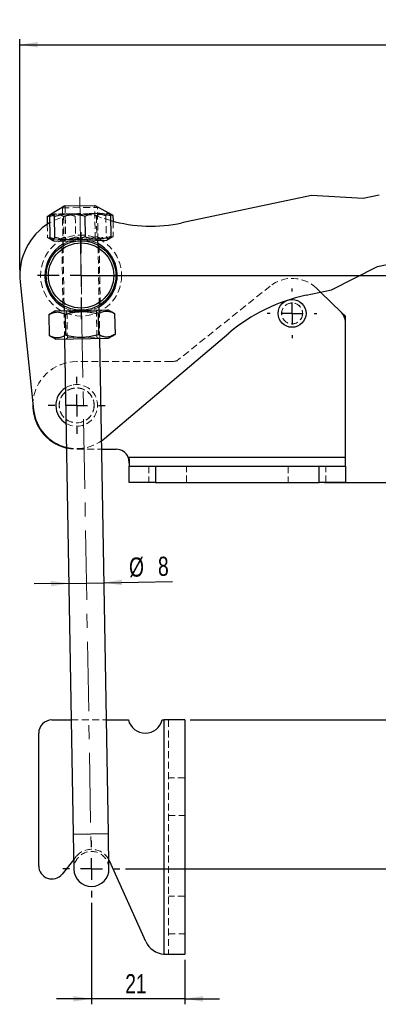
# Model space of a CAD drawing. Header units: millimetres. Extents: x 40 to 407, y 11 to 284.
# Tile 6 of 22: x 54 to 120, y 104 to 284. Entities that reach past the tile are written whole.
import ezdxf

# ---------------------------------------------------------------- set-up
doc = ezdxf.new("R2010")
doc.units = ezdxf.units.MM
doc.linetypes.add('CENTERX2', pattern=[20.32, 12.7, -2.54, 2.54, -2.54])
doc.linetypes.add('HIDDEN', pattern=[1.905, 1.27, -0.635])
doc.layers.add('FORMATO', color=179, linetype='Continuous')
doc.styles.add('SLDTEXTSTYLE0', font='TXT', dxfattribs={"width": 0.75})
doc.dimstyles.new('SLDDIMSTYLE0', dxfattribs={"dimtxt": 3.5, "dimasz": 3.302, "dimexe": 0, "dimexo": 0.0625, "dimgap": 0.875, "dimtad": 1, "dimdec": 0, "dimlfac": 1.25, "dimrnd": 1e-09, "dimzin": 12, "dimdsep": 46, "dimtxsty": 'SLDTEXTSTYLE0', "dimsah": 1, "dimcen": 0.09, "dimadec": 0, "dimazin": 3, "dimtfac": 1, "dimtofl": 0, "dimtmove": 0, "dimatfit": 3, "dimfxl": 0, "dimfrac": 2, "dimtolj": 1, "dimtzin": 12, "dimarcsym": 0})
doc.dimstyles.new('SLDDIMSTYLE1', dxfattribs={"dimtxt": 3.5, "dimasz": 3.302, "dimexe": 0, "dimexo": 0.0625, "dimgap": 0.875, "dimtad": 1, "dimdec": 3, "dimlfac": 1.25, "dimrnd": 1e-09, "dimzin": 12, "dimdsep": 46, "dimtxsty": 'SLDTEXTSTYLE0', "dimsah": 1, "dimcen": 0.09, "dimadec": 0, "dimazin": 3, "dimtfac": 1, "dimtdec": 3, "dimtmove": 0, "dimatfit": 0, "dimfxl": 0, "dimfrac": 2, "dimtolj": 1, "dimtzin": 12, "dimarcsym": 0})
doc.dimstyles.new('SLDDIMSTYLE2', dxfattribs={"dimtxt": 3.5, "dimasz": 3.302, "dimexe": 0, "dimexo": 0.0625, "dimgap": 0.875, "dimtad": 1, "dimdec": 0, "dimlfac": 1.25, "dimrnd": 1e-09, "dimzin": 12, "dimdsep": 46, "dimtxsty": 'SLDTEXTSTYLE0', "dimsah": 1, "dimcen": 0.09, "dimadec": 0, "dimazin": 3, "dimtfac": 1, "dimtdec": 0, "dimtofl": 0, "dimtmove": 0, "dimatfit": 3, "dimfxl": 0, "dimfrac": 2, "dimtolj": 1, "dimtzin": 12, "dimarcsym": 0})
doc.dimstyles.new('SLDDIMSTYLE3', dxfattribs={"dimtxt": 3.5, "dimasz": 3.302, "dimexe": 0, "dimexo": 0.0625, "dimgap": 0.875, "dimtad": 1, "dimdec": 0, "dimlfac": 1.25, "dimrnd": 1e-09, "dimzin": 12, "dimdsep": 46, "dimtxsty": 'SLDTEXTSTYLE0', "dimsah": 1, "dimcen": 0.09, "dimadec": 0, "dimazin": 3, "dimtfac": 1, "dimtdec": 0, "dimtmove": 0, "dimatfit": 0, "dimfxl": 0, "dimfrac": 2, "dimtolj": 1, "dimtzin": 12, "dimarcsym": 0})
doc.dimstyles.new('SLDDIMSTYLE4', dxfattribs={"dimtxt": 3.5, "dimasz": 3.302, "dimexe": 0, "dimexo": 0.0625, "dimgap": 0.875, "dimtad": 1, "dimdec": 1, "dimlfac": 1.25, "dimrnd": 1e-09, "dimzin": 12, "dimdsep": 46, "dimtxsty": 'SLDTEXTSTYLE0', "dimsah": 1, "dimcen": 0.09, "dimadec": 0, "dimazin": 3, "dimtfac": 1, "dimtdec": 1, "dimtofl": 0, "dimtmove": 0, "dimatfit": 3, "dimfxl": 0, "dimfrac": 2, "dimtolj": 1, "dimtzin": 12, "dimarcsym": 0})

# ---------------------------------------------------------------- blocks, each defined once
blk = doc.blocks.new('_D')
at = {"layer": 'FORMATO'}
for p, q in [((109.83, 199.72), (216.08, 199.72)), ((215.08, 129.15), (215.08, 199.72)), ((73.49, 129.15), (216.08, 129.15))]:
    blk.add_line(p, q, dxfattribs=at)
for points in [[(215.08, 199.72), (214.57, 196.42), (215.59, 196.42)], [(215.08, 129.15), (215.59, 132.45), (214.57, 132.45)]]:
    blk.add_solid(points, dxfattribs=at)
at = {"layer": 'FORMATO', "insert": (210.57, 159.66), "char_height": 3.5, "attachment_point": 1, "rotation": 90, "style": 'SLDTEXTSTYLE0'}
blk.add_mtext('88', dxfattribs=at)
blk = doc.blocks.new('_D_1')
at = {"layer": 'FORMATO'}
for p, q in [((69.58, 181.43), (82.07, 181.64)), ((63.18, 181.31), (56.83, 181.2)), ((63.18, 181.31), (69.58, 181.43))]:
    blk.add_line(p, q, dxfattribs=at)
for points in [[(63.18, 181.31), (59.87, 181.76), (59.89, 180.75)], [(69.58, 181.43), (72.89, 180.98), (72.87, 181.99)]]:
    blk.add_solid(points, dxfattribs=at)
at = {"layer": 'FORMATO', "char_height": 3.5, "attachment_point": 1, "rotation": 1, "style": 'SLDTEXTSTYLE0'}
for s, insert in [('%%c', (74.12, 186.02)), ('8', (79.4, 186.16))]:
    blk.add_mtext(s, dxfattribs=dict(at, insert=insert))
blk = doc.blocks.new('_D_2')
at = {"layer": 'FORMATO', "color": 7}
for p, q in [((109.83, 199.72), (162.28, 199.72)), ((161.28, 199.72), (161.28, 156.36)), ((85.32, 156.36), (162.28, 156.36))]:
    blk.add_line(p, q, dxfattribs=at)
for points in [[(161.28, 199.72), (160.77, 196.42), (161.79, 196.42)], [(161.28, 156.36), (161.79, 159.66), (160.77, 159.66)]]:
    blk.add_solid(points, dxfattribs=at)
at = {"layer": 'FORMATO', "color": 7, "insert": (156.77, 177.46), "char_height": 3.5, "attachment_point": 1, "rotation": 90, "style": 'SLDTEXTSTYLE0'}
blk.add_mtext('54', dxfattribs=at)
blk = doc.blocks.new('_D_3')
at = {"layer": 'FORMATO', "color": 7}
for p, q in [((67.29, 122.95), (67.29, 104.43)), ((84.32, 112.56), (84.32, 104.43)), ((67.29, 105.43), (60.94, 105.43)), ((84.32, 105.43), (67.29, 105.43)), ((84.32, 105.43), (90.67, 105.43))]:
    blk.add_line(p, q, dxfattribs=at)
for points in [[(67.29, 105.43), (63.99, 105.94), (63.99, 104.92)], [(84.32, 105.43), (87.63, 104.92), (87.63, 105.94)]]:
    blk.add_solid(points, dxfattribs=at)
at = {"layer": 'FORMATO', "color": 7, "insert": (73.46, 109.94), "char_height": 3.5, "attachment_point": 1, "style": 'SLDTEXTSTYLE0'}
blk.add_mtext('21', dxfattribs=at)
blk = doc.blocks.new('_D_4')
at = {"layer": 'FORMATO'}
for p, q in [((66.4, 237.53), (216.03, 237.53)), ((215.03, 237.53), (215.03, 199.72)), ((109.83, 199.72), (216.03, 199.72))]:
    blk.add_line(p, q, dxfattribs=at)
for points in [[(215.03, 237.53), (214.52, 234.23), (215.54, 234.23)], [(215.03, 199.72), (215.54, 203.03), (214.52, 203.03)]]:
    blk.add_solid(points, dxfattribs=at)
at = {"layer": 'FORMATO', "insert": (210.52, 215.23), "char_height": 3.5, "attachment_point": 1, "rotation": 90, "style": 'SLDTEXTSTYLE0'}
blk.add_mtext('47,3', dxfattribs=at)
blk = doc.blocks.new('_D_5')
at = {"layer": 'FORMATO'}
for p, q in [((182.96, 273.93), (245.83, 273.93)), ((244.83, 273.93), (244.83, 129.15)), ((73.49, 129.15), (245.83, 129.15))]:
    blk.add_line(p, q, dxfattribs=at)
for points in [[(244.83, 273.93), (244.32, 270.63), (245.34, 270.63)], [(244.83, 129.15), (245.34, 132.45), (244.32, 132.45)]]:
    blk.add_solid(points, dxfattribs=at)
at = {"layer": 'FORMATO', "insert": (240.32, 196.73), "char_height": 3.5, "attachment_point": 1, "rotation": 90, "style": 'SLDTEXTSTYLE0'}
blk.add_mtext('181', dxfattribs=at)
blk = doc.blocks.new('_D_6')
at = {"layer": 'FORMATO'}
for p, q in [((54.2, 238.53), (54.2, 280.69)), ((209.09, 263.05), (209.09, 280.69)), ((54.2, 279.69), (209.09, 279.69))]:
    blk.add_line(p, q, dxfattribs=at)
for points in [[(54.2, 279.69), (57.5, 279.18), (57.5, 280.19)], [(209.09, 279.69), (205.79, 280.19), (205.79, 279.18)]]:
    blk.add_solid(points, dxfattribs=at)
at = {"layer": 'FORMATO', "insert": (123.42, 284.2), "char_height": 3.5, "attachment_point": 1, "style": 'SLDTEXTSTYLE0'}
blk.add_mtext('193,6', dxfattribs=at)
blk = doc.blocks.new('_D_7')
at = {"layer": 'FORMATO'}
for p, q in [((182.96, 273.93), (229.94, 273.93)), ((228.94, 273.93), (228.94, 199.72)), ((114.63, 199.72), (229.94, 199.72))]:
    blk.add_line(p, q, dxfattribs=at)
for points in [[(228.94, 273.93), (228.43, 270.63), (229.45, 270.63)], [(228.94, 199.72), (229.45, 203.03), (228.43, 203.03)]]:
    blk.add_solid(points, dxfattribs=at)
at = {"layer": 'FORMATO', "insert": (224.43, 230.94), "char_height": 3.5, "attachment_point": 1, "rotation": 90, "style": 'SLDTEXTSTYLE0'}
blk.add_mtext('93', dxfattribs=at)
blk = doc.blocks.new('SW_CENTERMARKSYMBOL_0')
at = {"layer": 'FORMATO', "color": 0}
for p, q in [((0, 4), (0, 4.54)), ((0, 0), (0, 2)), ((-4, 0), (-4.54, 0)), ((0, 0), (-2, 0)), ((0, 0), (0, -2)), ((0, 0), (2, 0)), ((4, 0), (4.54, 0)), ((0, -4), (0, -4.54))]:
    blk.add_line(p, q, dxfattribs=at)
blk = doc.blocks.new('SW_CENTERMARKSYMBOL_1')
at = {"layer": 'FORMATO', "color": 0}
for p, q in [((0, 4), (0, 5.2)), ((0, 0), (0, 2)), ((-4, 0), (-5.2, 0)), ((0, 0), (-2, 0)), ((0, 0), (0, -2)), ((0, 0), (2, 0)), ((4, 0), (5.2, 0)), ((0, -4), (0, -5.2))]:
    blk.add_line(p, q, dxfattribs=at)
blk = doc.blocks.new('SW_CENTERMARKSYMBOL_2')
at = {"layer": 'FORMATO', "color": 0}
for p, q in [((0, 4), (0, 7.95)), ((0, 0), (0, 2)), ((-4, 0), (-7.95, 0)), ((0, 0), (-2, 0)), ((0, 0), (0, -2)), ((0, 0), (2, 0)), ((4, 0), (7.95, 0)), ((0, -4), (0, -7.95))]:
    blk.add_line(p, q, dxfattribs=at)
blk = doc.blocks.new('SW_CENTERMARKSYMBOL_3')
at = {"layer": 'FORMATO', "color": 0}
for p, q in [((0, 4), (0, 5.2)), ((0, 0), (0, 2)), ((-4, 0), (-5.2, 0)), ((0, 0), (-2, 0)), ((0, 0), (0, -2)), ((0, 0), (2, 0)), ((4, 0), (5.2, 0)), ((0, -4), (0, -5.2))]:
    blk.add_line(p, q, dxfattribs=at)

msp = doc.modelspace()

# ---------------------------------------------------------------- linework, layer by layer
at = {"color": 7, "linetype": 'Continuous', "lineweight": 25}
for p, q in [((107.46007, 252.12443), (83.81143, 247.13773)), ((116.87377, 251.61581), (107.46007, 252.12443)), ((119.78865, 252.23046), (116.87377, 251.61581)), ((62.45358, 250.23221), (59.94656, 248.72584)), ((62.45358, 250.23221), (67.89583, 250.3272)), ((70.45389, 248.90924), (67.89583, 250.3272)), ((59.94656, 248.72584), (59.20426, 248.27981)), ((59.20426, 248.27981), (59.78045, 248.55071)), ((59.20426, 248.27981), (59.22869, 246.87987)), ((59.63138, 248.28727), (59.69786, 244.47862)), ((60.49355, 248.30232), (60.56003, 244.49367)), ((66.06995, 248.39966), (66.13643, 244.59101)), ((71.21131, 248.4894), (70.45389, 248.90924)), ((70.58539, 248.7674), (71.21131, 248.4894)), ((70.78418, 248.48194), (70.85066, 244.67329)), ((71.21131, 248.4894), (71.22949, 247.448)), ((60.02815, 244.05132), (60.48713, 243.79691)), ((60.48713, 243.79691), (65.97563, 243.89271)), ((62.08689, 243.82483), (62.10199, 242.95971)), ((65.97563, 243.89271), (70.08567, 243.96445)), ((68.50101, 243.07141), (68.48591, 243.93653)), ((70.08567, 243.96445), (70.53549, 244.23473)), ((119.49828, 239.16951), (122.41316, 239.78416)), ((111.09146, 234.90314), (119.49828, 239.16951)), ((54.25965, 236.35081), (56.7372, 212.98254)), ((106.48472, 233.93173), (111.09146, 234.90314)), ((112.90688, 230.79456), (109.11285, 234.48591)), ((62.29343, 231.99188), (62.30853, 231.12676)), ((68.70756, 231.23846), (68.69246, 232.10358)), ((60.70878, 231.09884), (59.51665, 230.38254)), ((59.51665, 230.38254), (59.58313, 226.57389)), ((60.70878, 231.09884), (70.30731, 231.26638)), ((62.51842, 230.43494), (62.5849, 226.62629)), ((68.52195, 230.53973), (68.58843, 226.73108)), ((71.52371, 230.59213), (70.30731, 231.26638)), ((71.52371, 230.59213), (71.59019, 226.78348)), ((113.63326, 230.08784), (112.90688, 230.79456)), ((113.63326, 229.07439), (113.63326, 230.08784)), ((113.63326, 204.32459), (113.63326, 229.07439)), ((69.70225, 207.7897), (92.39287, 227.02812)), ((70.39807, 226.06718), (71.59019, 226.78348)), ((59.58313, 226.57389), (60.79953, 225.89963)), ((60.79953, 225.89963), (70.39807, 226.06718)), ((62.39929, 225.92756), (63.97786, 135.49133)), ((70.37688, 135.60303), (68.79831, 226.03925)), ((69.12464, 207.34413), (69.70225, 207.7897)), ((69.15132, 205.81546), (71.79326, 205.81546)), ((74.01441, 204.32459), (74.19326, 202.99481)), ((113.63326, 204.32459), (74.01441, 204.32459)), ((74.01441, 204.32459), (74.19326, 202.99481)), ((74.19326, 203.86206), (74.19326, 202.72459)), ((113.63326, 202.72459), (113.63326, 204.32459)), ((74.19326, 199.72459), (74.19326, 202.72459)), ((74.19326, 202.72459), (78.99326, 202.72459)), ((78.99326, 202.72459), (78.99326, 199.72459)), ((78.99326, 202.72459), (108.83326, 202.72459)), ((108.83326, 199.72459), (108.83326, 202.72459)), ((108.83326, 202.72459), (113.63326, 202.72459)), ((113.63326, 202.72459), (113.63326, 199.72459)), ((78.99326, 199.72459), (74.19326, 199.72459)), ((78.99326, 199.72459), (108.83326, 199.72459)), ((113.63326, 199.72459), (108.83326, 199.72459)), ((60.06049, 156.36), (63.61359, 156.36)), ((70.01457, 156.36), (74.02585, 156.36)), ((80.22262, 156.36), (80.52423, 156.36)), ((80.52423, 156.36), (80.52423, 113.57461)), ((84.32423, 156.36), (80.52423, 156.36)), ((84.32423, 156.36), (84.32423, 113.56)), ((57.66049, 129.72), (57.66049, 153.96)), ((63.97786, 135.49133), (64.08955, 129.09231)), ((70.48858, 129.204), (70.37688, 135.60303)), ((64.05847, 130.87319), (61.93391, 128.2199)), ((70.56964, 130.63067), (70.45979, 130.85299)), ((77.22074, 115.91277), (70.56964, 130.63067)), ((80.52423, 113.57461), (81.17011, 113.56)), ((80.66021, 113.56), (81.17011, 113.56)), ((81.17011, 113.56), (84.32423, 113.56))]:
    msp.add_line(p, q, dxfattribs=at)
at = {"color": 7, "linetype": 'HIDDEN', "lineweight": 18}
for p, q in [((61.9813, 249.87391), (68.38033, 249.9856)), ((62.47512, 250.23258), (62.58275, 244.06631)), ((67.98193, 244.16055), (67.87429, 250.32682)), ((68.48591, 243.93653), (68.38033, 249.9856)), ((61.9813, 249.87391), (62.08689, 243.82483)), ((62.20602, 248.33221), (62.2725, 244.52356)), ((64.34561, 248.36956), (64.41209, 244.56091)), ((68.20955, 248.437), (68.27603, 244.62835)), ((69.92201, 248.46689), (69.98849, 244.65824)), ((59.22869, 246.87987), (59.27074, 244.47117)), ((70.8002, 247.56462), (69.11322, 248.09722)), ((71.22949, 247.448), (71.27779, 244.68075)), ((70.53549, 244.23473), (71.27779, 244.68075)), ((59.27074, 244.47117), (60.02815, 244.05132)), ((61.90384, 242.85178), (62.09175, 232.08665)), ((62.10199, 242.95971), (62.29343, 231.99188)), ((62.58275, 244.06631), (62.25441, 243.82775)), ((62.58275, 244.06631), (67.98193, 244.16055)), ((68.31839, 243.9336), (67.98193, 244.16055)), ((68.69246, 232.10358), (68.50101, 243.07141)), ((68.8903, 232.22873), (68.70264, 242.98002)), ((99.90766, 235.60696), (82.95495, 222.00269)), ((109.11285, 234.48591), (108.37625, 235.20258)), ((62.30853, 231.12676), (62.39929, 225.92756)), ((62.47605, 231.12969), (62.81252, 230.90274)), ((68.2117, 230.99698), (62.81252, 230.90274)), ((62.81252, 230.90274), (62.89515, 226.16904)), ((68.2117, 230.99698), (68.54004, 231.23554)), ((68.29432, 226.26328), (68.2117, 230.99698)), ((68.79831, 226.03925), (68.70756, 231.23846)), ((62.89515, 226.16904), (62.5668, 225.93048)), ((62.89515, 226.16904), (68.29432, 226.26328)), ((68.63079, 226.03633), (68.29432, 226.26328)), ((81.87641, 221.81546), (64.59326, 221.81546)), ((64.59326, 205.81546), (69.15132, 205.81546)), ((113.63326, 204.32459), (74.01441, 204.32459)), ((77.75326, 202.72459), (77.75326, 199.72459)), ((78.99326, 199.72459), (78.99326, 202.72459)), ((84.63326, 199.72459), (84.63326, 202.72459)), ((103.19326, 202.72459), (103.19326, 199.72459)), ((108.83326, 202.72459), (108.83326, 199.72459)), ((110.07326, 199.72459), (110.07326, 202.72459)), ((63.61359, 156.36), (70.01457, 156.36)), ((80.52423, 156.36), (80.52423, 113.57461)), ((81.32423, 156.36), (81.32423, 113.56)), ((84.32423, 145.8), (81.32423, 145.8)), ((81.32423, 138.92), (84.32423, 138.92)), ((70.37688, 135.60303), (63.97786, 135.49133)), ((70.37688, 135.60303), (63.99949, 135.49171)), ((64.47893, 131.3983), (64.05847, 130.87319)), ((84.32423, 124.2), (81.32423, 124.2)), ((81.32423, 117.32), (84.32423, 117.32))]:
    msp.add_line(p, q, dxfattribs=at)
at = {"color": 8, "linetype": 'Continuous', "lineweight": 25}
msp.add_line((63.97786, 135.49133), (70.37688, 135.60303), dxfattribs=at)
at = {"color": 7, "linetype": 'HIDDEN', "lineweight": 18, "flags": 128}
for points in [[(63.73711, 217.52802), (62.98393, 217.26888), (62.55452, 217.03409)], [(62.74657, 206.03152), (63.45474, 205.89688), (64.59326, 205.81546)]]:
    msp.add_lwpolyline(points, dxfattribs=at)
at = {"color": 7, "linetype": 'HIDDEN', "lineweight": 18}
for centre, radius in [((65.39722, 237.53165), 7.4), ((103.91326, 230.61546), 1.92), ((103.91326, 230.61546), 1.905), ((64.59326, 213.81546), 3.2), ((64.59326, 213.81546), 3.175)]:
    msp.add_circle(centre, radius, dxfattribs=at)
at = {"color": 7, "linetype": 'Continuous', "lineweight": 25}
for centre, radius in [((65.39722, 237.53165), 6.35), ((65.39722, 237.53165), 5.95), ((103.91326, 230.61546), 2.54)]:
    msp.add_circle(centre, radius, dxfattribs=at)
at = {"color": 7, "linetype": 'HIDDEN', "lineweight": 18}
for centre, radius, start, end in [((65.39722, 237.53165), 11.2, 70.6228197, 120.8656992), ((65.39722, 237.53165), 6.6, 61.997454, 120.002546), ((103.91326, 230.61546), 6.4, 45.7858775, 128.7464723), ((65.39722, 237.53165), 6.6, 241.997454, 300.002546), ((64.59326, 213.81546), 8, 90, 176.9874079), ((81.87641, 225.01546), 3.2, 270, 289.6967872), ((64.59326, 213.81546), 3.81, 239.6491175, 102.9859988), ((64.59326, 213.81546), 7.90009, 256.4682842, 305.0005895), ((67.28906, 129.14816), 3.2, 1, 181), ((67.28906, 129.14816), 3.6, 28.2660445, 141.3148786)]:
    msp.add_arc(centre, radius, start, end, dxfattribs=at)
at = {"color": 7, "linetype": 'Continuous', "lineweight": 25}
for centre, radius, start, end in [((65.39722, 237.53165), 11.2, 120.8656992, 186.0520209), ((78.1757, 273.86428), 27.31429, 254.3343177, 281.9073126), ((65.39722, 237.53165), 6.6, 120.002546, 241.997454), ((65.39722, 237.53165), 6.6, 11.9073126, 61.997454), ((65.39722, 237.53165), 6.6, 300.002546, 11.9073126), ((113.08725, 202.62028), 32, 101.9073126, 130.29321), ((111.23326, 229.07439), 2.4, 0, 45.7858775), ((64.59326, 213.81546), 3.81, 122.3508825, 239.6491175), ((64.59326, 213.81546), 8, 176.9874079, 256.6536832), ((64.59326, 213.81546), 7.90009, 186.0520209, 256.4682842), ((71.79326, 203.41546), 2.4, 22.2597407, 90), ((60.06049, 153.96), 2.4, 90, 180), ((77.12423, 157.16), 3.2, 194.4775122, 345.5224878), ((60.06049, 129.72), 2.4, 180, 321.3148786), ((67.28906, 129.14816), 3.2, 181, 1), ((80.86582, 117.56), 4, 204.3184839, 265.1010814)]:
    msp.add_arc(centre, radius, start, end, dxfattribs=at)
at = {"color": 7, "linetype": 'HIDDEN', "lineweight": 18}
for points, knots in [([(64.34561, 248.36956), (63.93411, 248.49654), (63.10219, 248.75326), (61.87487, 248.83107), (60.70581, 248.66502), (59.99171, 248.41395), (59.63138, 248.28727)], [0, 0, 0, 0, 0.264602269, 0.534942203, 0.765340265, 1, 1, 1, 1]), ([(59.78045, 248.55071), (59.84819, 248.5845), (60.18076, 248.75042), (60.7639, 248.80421), (61.51143, 248.68086), (61.97308, 248.44913), (62.20602, 248.33221)], [0, 0, 0, 0, 0.08593842, 0.421957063, 0.708330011, 1, 1, 1, 1]), ([(62.20602, 248.33221), (62.40722, 248.39141), (63.10002, 248.59525), (64.32891, 248.83505), (65.76214, 248.87487), (67.06512, 248.7192), (67.82662, 248.53143), (68.20955, 248.437)], [0, 0, 0, 0, 0.103281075, 0.355632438, 0.61404116, 0.805915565, 1, 1, 1, 1]), ([(69.92201, 248.46689), (69.43568, 248.59257), (68.45248, 248.84665), (67.00101, 248.92055), (65.61768, 248.75076), (64.77222, 248.4974), (64.34561, 248.36956)], [0, 0, 0, 0, 0.264602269, 0.534942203, 0.765340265, 1, 1, 1, 1]), ([(68.20955, 248.437), (68.46781, 248.57658), (68.98993, 248.85878), (69.76752, 248.95827), (70.30553, 248.89491), (70.56018, 248.77889), (70.58539, 248.7674)], [0, 0, 0, 0, 0.334658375, 0.67657352, 0.967971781, 1, 1, 1, 1]), ([(70.45334, 248.8994), (70.38372, 248.92001), (70.25778, 248.9573), (70.08035, 248.76956), (69.97499, 248.56817), (69.92201, 248.46689)], [0, 0, 0, 0, 0.380606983, 0.688530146, 1, 1, 1, 1]), ([(68.27603, 244.62835), (67.51524, 244.42919), (66.25711, 244.09983), (64.42408, 244.09648), (63.18786, 244.28841), (62.47566, 244.47137), (62.2725, 244.52356)], [0, 0, 0, 0, 0.385643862, 0.637749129, 0.896666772, 1, 1, 1, 1]), ([(64.41209, 244.56091), (64.89842, 244.43523), (65.88162, 244.18115), (67.3331, 244.10726), (68.71642, 244.27705), (69.56189, 244.5304), (69.98849, 244.65824)], [0, 0, 0, 0, 0.264602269, 0.534942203, 0.765340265, 1, 1, 1, 1]), ([(71.27779, 244.68075), (71.0196, 244.54208), (70.49763, 244.26173), (69.71897, 244.1489), (68.97042, 244.28148), (68.5089, 244.51203), (68.27603, 244.62835)], [0, 0, 0, 0, 0.264602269, 0.534942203, 0.765340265, 1, 1, 1, 1]), ([(69.98849, 244.65824), (70.10167, 244.46719), (70.28449, 244.15858), (70.46564, 244.21859), (70.53464, 244.24145)], [0, 0, 0, 0, 0.619090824, 1, 1, 1, 1]), ([(62.2725, 244.52356), (62.01431, 244.38489), (61.49234, 244.10454), (60.71368, 243.99171), (59.96512, 244.12429), (59.50361, 244.35484), (59.27074, 244.47117)], [0, 0, 0, 0, 0.2646022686, 0.5349422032, 0.7653402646, 1, 1, 1, 1]), ([(59.69786, 244.47862), (60.10936, 244.35164), (60.94128, 244.09492), (62.16861, 244.01711), (63.33767, 244.18316), (64.05177, 244.43423), (64.41209, 244.56091)], [0, 0, 0, 0, 0.264602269, 0.534942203, 0.765340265, 1, 1, 1, 1])]:
    msp.add_open_spline(points, degree=3, knots=knots, dxfattribs=at)
at = {"color": 7, "linetype": 'Continuous', "lineweight": 25}
for points, knots in [([(59.63138, 248.28727), (59.6838, 248.38831), (59.78913, 248.59137), (59.97084, 248.77198), (60.17745, 248.76407), (60.35836, 248.55086), (60.46355, 248.35748), (60.49355, 248.30232)], [0, 0, 0, 0, 0.192050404, 0.385956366, 0.637933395, 0.896719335, 1, 1, 1, 1]), ([(60.49355, 248.30232), (60.9752, 248.44489), (61.94894, 248.73313), (63.39695, 248.85764), (64.78536, 248.73623), (65.63915, 248.51253), (66.06995, 248.39966)], [0, 0, 0, 0, 0.264602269, 0.534942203, 0.765340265, 1, 1, 1, 1]), ([(66.06995, 248.39966), (66.47677, 248.54092), (67.29923, 248.82652), (68.52309, 248.94711), (69.69723, 248.82196), (70.41966, 248.59597), (70.78418, 248.48194)], [0, 0, 0, 0, 0.264602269, 0.534942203, 0.765340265, 1, 1, 1, 1]), ([(70.78418, 248.48194), (70.75419, 248.53578), (70.65093, 248.72116), (70.53938, 248.89842), (70.45954, 248.89933), (70.45334, 248.8994)], [0, 0, 0, 0, 0.274045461, 0.943633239, 1, 1, 1, 1]), ([(66.13643, 244.59101), (65.65479, 244.44843), (64.68105, 244.1602), (63.23304, 244.03569), (61.84463, 244.1571), (60.99084, 244.3808), (60.56003, 244.49367)], [0, 0, 0, 0, 0.264602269, 0.534942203, 0.765340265, 1, 1, 1, 1]), ([(70.85066, 244.67329), (70.44385, 244.53203), (69.62139, 244.24643), (68.39753, 244.12584), (67.22339, 244.25099), (66.50096, 244.47698), (66.13643, 244.59101)], [0, 0, 0, 0, 0.264602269, 0.534942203, 0.765340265, 1, 1, 1, 1]), ([(70.53464, 244.24145), (70.53896, 244.24164), (70.61872, 244.24514), (70.72409, 244.42621), (70.82257, 244.61845), (70.85066, 244.67329)], [0, 0, 0, 0, 0.039327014, 0.725964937, 1, 1, 1, 1]), ([(60.56003, 244.49367), (60.53197, 244.43744), (60.43534, 244.24383), (60.2622, 244.02527), (59.99953, 243.98754), (59.81083, 244.29472), (59.69786, 244.47862)], [0, 0, 0, 0, 0.103333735, 0.355813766, 0.614354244, 1, 1, 1, 1]), ([(59.51665, 230.38254), (59.77484, 230.52121), (60.29682, 230.80156), (61.07548, 230.91439), (61.82403, 230.78181), (62.28555, 230.55127), (62.51842, 230.43494)], [0, 0, 0, 0, 0.264602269, 0.534942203, 0.765340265, 1, 1, 1, 1]), ([(62.51842, 230.43494), (62.71963, 230.49419), (63.41249, 230.69821), (64.64051, 230.93518), (66.47301, 231.00031), (67.75467, 230.7122), (68.52195, 230.53973)], [0, 0, 0, 0, 0.103333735, 0.355813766, 0.614354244, 1, 1, 1, 1]), ([(68.52195, 230.53973), (68.78013, 230.6784), (69.30211, 230.95875), (70.08077, 231.07158), (70.82932, 230.939), (71.29084, 230.70845), (71.52371, 230.59213)], [0, 0, 0, 0, 0.264602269, 0.534942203, 0.765340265, 1, 1, 1, 1]), ([(62.5849, 226.62629), (62.32671, 226.48762), (61.80473, 226.20726), (61.02607, 226.09444), (60.27752, 226.22702), (59.81601, 226.45756), (59.58313, 226.57389)], [0, 0, 0, 0, 0.264602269, 0.534942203, 0.765340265, 1, 1, 1, 1]), ([(68.58843, 226.73108), (67.82764, 226.53192), (66.5695, 226.20255), (64.73648, 226.1992), (63.50026, 226.39114), (62.78806, 226.5741), (62.5849, 226.62629)], [0, 0, 0, 0, 0.385643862, 0.637749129, 0.896666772, 1, 1, 1, 1]), ([(71.59019, 226.78348), (71.332, 226.6448), (70.81003, 226.36445), (70.03137, 226.25163), (69.28282, 226.38421), (68.8213, 226.61475), (68.58843, 226.73108)], [0, 0, 0, 0, 0.264602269, 0.534942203, 0.765340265, 1, 1, 1, 1]), ([(74.01441, 204.32459), (74.06547, 204.23888), (74.15297, 204.092), (74.18142, 203.92967), (74.19326, 203.86206)], [0, 0, 0, 0, 0.583502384, 1, 1, 1, 1])]:
    msp.add_open_spline(points, degree=3, knots=knots, dxfattribs=at)
at = {"layer": 'FORMATO', "linetype": 'CENTERX2', "lineweight": 18}
msp.add_line((65.14591, 251.92945), (67.21227, 133.54749), dxfattribs=at)

# ---------------------------------------------------------------- block references
at = {"layer": 'FORMATO'}
for name, p in [('SW_CENTERMARKSYMBOL_2', (65.39722, 237.53165)), ('SW_CENTERMARKSYMBOL_0', (103.91326, 230.61546)), ('SW_CENTERMARKSYMBOL_1', (64.59326, 213.81546)), ('SW_CENTERMARKSYMBOL_3', (67.28906, 129.14816))]:
    msp.add_blockref(name, p, dxfattribs=at)

# ---------------------------------------------------------------- dimensions: what is measured, and where the dimension line sits
dim = msp.add_linear_dim(base=(209.0886, 279.68536), p1=(54.19722, 237.53165), p2=(209.0886, 262.0507), dimstyle='SLDDIMSTYLE4', dxfattribs=at)
dim.commit()
dim.dimension.update_dxf_attribs({"geometry": '_D_6', "text_midpoint": (129.23382, 279.68536), "dimtype": 160})
for base, p1, p2, dimstyle, picture, middle in [((244.82923, 129.14816), (181.95828, 273.92785), (72.48906, 129.14816), 'SLDDIMSTYLE4', '_D_5', (244.82923, 200.6065)), ((228.94242, 199.72459), (181.95828, 273.92785), (113.63326, 199.72459), 'SLDDIMSTYLE2', '_D_7', (228.94242, 233.53093)), ((215.03227, 199.72459), (65.39722, 237.53165), (108.83326, 199.72459), 'SLDDIMSTYLE4', '_D_4', (215.03227, 219.76011)), ((215.08177, 199.72459), (72.48906, 129.14816), (108.83326, 199.72459), 'SLDDIMSTYLE0', '_D', (215.08177, 162.24582))]:
    dim = msp.add_linear_dim(base=base, p1=p1, p2=p2, angle=90, dimstyle=dimstyle, dxfattribs=at)
    dim.commit()
    dim.dimension.update_dxf_attribs({"geometry": picture, "text_midpoint": middle, "dimtype": 160})
at = {"layer": 'FORMATO', "color": 7}
for base, p1, p2, angle, dimstyle, picture, middle in [((161.28261, 156.36), (108.83326, 199.72459), (84.32423, 156.36), 90, 'SLDDIMSTYLE2', '_D_2', (161.28261, 180.04394)), ((67.28906, 105.42967), (84.32423, 113.56), (67.28906, 123.94816), 0, 'SLDDIMSTYLE3', '_D_3', (76.0483, 105.42967))]:
    dim = msp.add_linear_dim(base=base, p1=p1, p2=p2, angle=angle, dimstyle=dimstyle, dxfattribs=at)
    dim.commit()
    dim.dimension.update_dxf_attribs({"geometry": picture, "text_midpoint": middle, "dimtype": 160})
at = {"layer": 'FORMATO'}
dim = msp.add_linear_dim(base=(69.57704, 181.42595), p1=(63.97786, 135.49133), p2=(70.37688, 135.60303), angle=1, text='%%c<>', dimstyle='SLDDIMSTYLE1', dxfattribs=at)
dim.commit()
dim.dimension.update_dxf_attribs({"geometry": '_D_1', "text_midpoint": (78.13352, 181.5753), "dimtype": 160})

doc.saveas('drawing.dxf')
